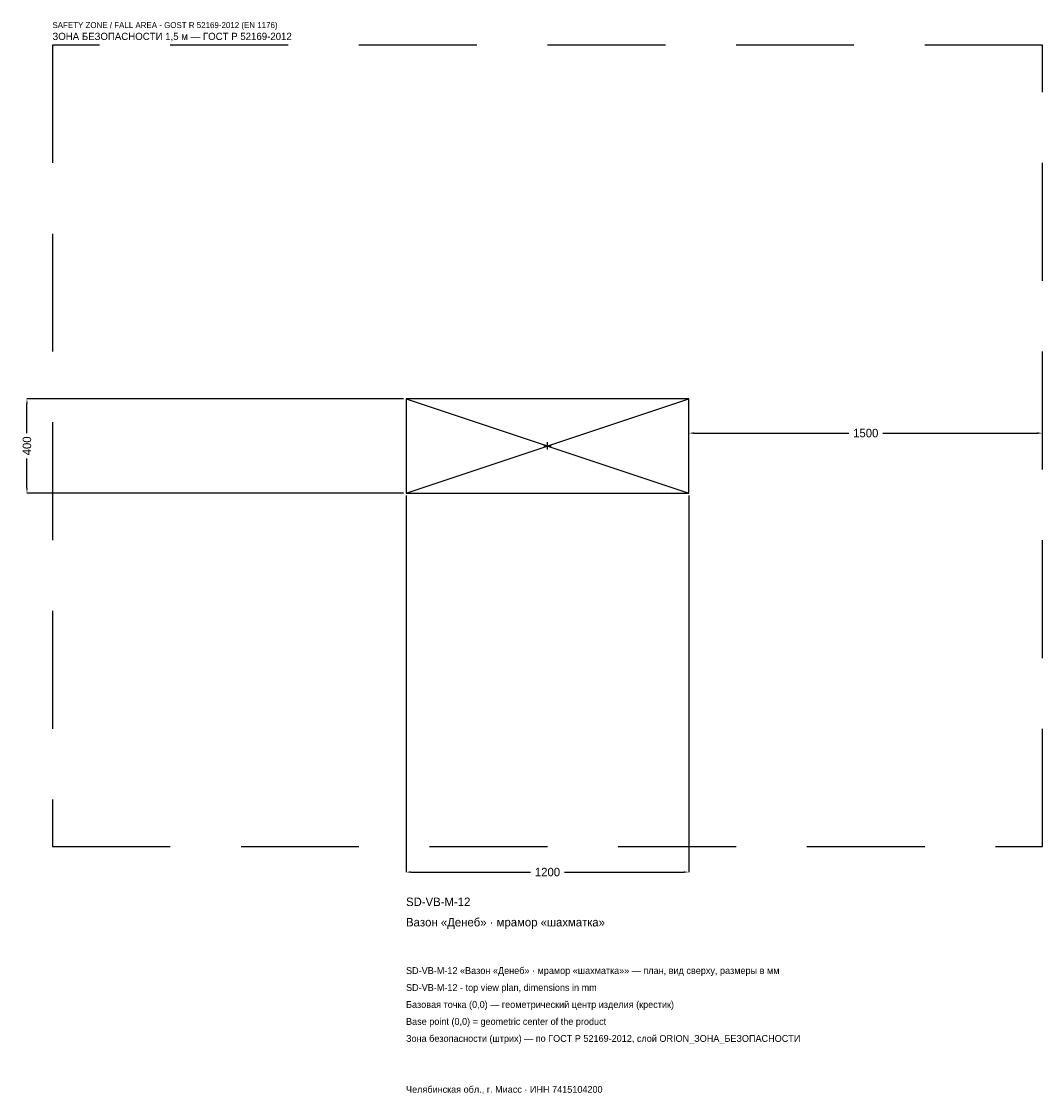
# Model space of a CAD drawing. Header units: metres. Extents: x -2231 to 2100, y -2751 to 1800.
import ezdxf

# ---------------------------------------------------------------- set-up
doc = ezdxf.new("R2010")
doc.units = ezdxf.units.M
doc.linetypes.add('DASHED', pattern=[800, 500, -300])
for name, color, linetype in [('ЗСК_ДАННЫЕ', 3, 'Continuous'), ('ЗСК_ЗОНА_БЕЗОПАСНОСТИ', 1, 'Continuous'), ('ЗСК_КОНТУР', 7, 'Continuous'), ('ЗСК_РАЗМЕРЫ', 8, 'Continuous')]:
    doc.layers.add(name, color=color, linetype=linetype)
doc.dimstyles.new('ORION', dxfattribs={"dimtxt": 36, "dimasz": 21.6, "dimexe": 1.25, "dimexo": 10.8, "dimtad": 1, "dimdec": 0, "dimcen": 2.5, "dimazin": 3, "dimtfac": 1, "dimtmove": 0, "dimatfit": 3})

# ---------------------------------------------------------------- blocks, each defined once
blk = doc.blocks.new('_CLOSEDFILLED')
at = {"color": 0, "linetype": 'BYBLOCK'}
blk.add_solid([(-1, 0.16), (0, 0), (-1, -0.16)], dxfattribs=at)
blk = doc.blocks.new('*D1')
for p, q in [((-600, -210.8), (-600, -1808)), ((600, -210.8), (600, -1808)), ((-578.4, -1808), (-72, -1808)), ((72, -1808), (578.4, -1808))]:
    blk.add_line(p, q)
at = {"layer": 'Defpoints'}
for p in [(-600, -200), (600, -200), (-600, -1808)]:
    blk.add_point(p, dxfattribs=at)
at = {"layer": 'ЗСК_РАЗМЕРЫ', "xscale": 21.599999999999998, "yscale": 21.599999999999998, "rotation": 180}
blk.add_blockref('_CLOSEDFILLED', (-600, -1808), dxfattribs=at)
at = {"layer": 'ЗСК_РАЗМЕРЫ', "xscale": 21.599999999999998, "yscale": 21.599999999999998}
blk.add_blockref('_CLOSEDFILLED', (600, -1808), dxfattribs=at)
at = {"layer": 'ЗСК_РАЗМЕРЫ', "insert": (0, -1808), "char_height": 36, "attachment_point": 5}
blk.add_mtext('1200', dxfattribs=at)
blk = doc.blocks.new('*D2')
for p, q in [((-610.8, 200), (-2208, 200)), ((-2208, 54), (-2208, 178.4)), ((-2208, -178.4), (-2208, -54)), ((-610.8, -200), (-2208, -200))]:
    blk.add_line(p, q)
at = {"layer": 'Defpoints'}
for p in [(-600, 200), (-2208, -200), (-600, -200)]:
    blk.add_point(p, dxfattribs=at)
at = {"layer": 'ЗСК_РАЗМЕРЫ', "xscale": 21.599999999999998, "yscale": 21.599999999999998}
for p, rotation in [((-2208, 200), 90), ((-2208, -200), 270)]:
    blk.add_blockref('_CLOSEDFILLED', p, dxfattribs=dict(at, rotation=rotation))
at = {"layer": 'ЗСК_РАЗМЕРЫ', "insert": (-2208, 0), "char_height": 36, "attachment_point": 5, "rotation": 90}
blk.add_mtext('400', dxfattribs=at)
blk = doc.blocks.new('*D3')
for p, q in [((600, 10.8), (600, 54)), ((621.6, 54), (1278, 54)), ((1422, 54), (2078.4, 54)), ((2100, 10.8), (2100, 54))]:
    blk.add_line(p, q)
at = {"layer": 'Defpoints'}
for p in [(600, 54), (600, 0), (2100, 0)]:
    blk.add_point(p, dxfattribs=at)
at = {"layer": 'ЗСК_РАЗМЕРЫ', "xscale": 21.599999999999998, "yscale": 21.599999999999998, "rotation": 180}
blk.add_blockref('_CLOSEDFILLED', (600, 54), dxfattribs=at)
at = {"layer": 'ЗСК_РАЗМЕРЫ', "xscale": 21.599999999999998, "yscale": 21.599999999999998}
blk.add_blockref('_CLOSEDFILLED', (2100, 54), dxfattribs=at)
at = {"layer": 'ЗСК_РАЗМЕРЫ', "insert": (1350, 54), "char_height": 36, "attachment_point": 5}
blk.add_mtext('1500', dxfattribs=at)
blk = doc.blocks.new('ОРИОН SD-VB-M-12 Вазон Денеб · мрамор шахматка')
at = {"layer": 'ЗСК_ЗОНА_БЕЗОПАСНОСТИ', "linetype": 'DASHED'}
blk.add_lwpolyline([(-2100, -1700), (2100, -1700), (2100, 1700), (-2100, 1700)], close=True, dxfattribs=at)
at = {"layer": 'ЗСК_КОНТУР'}
for p, q in [((-600, -200), (600, 200)), ((-600, 200), (600, -200))]:
    blk.add_line(p, q, dxfattribs=at)
blk.add_lwpolyline([(-600, -200), (600, -200), (600, 200), (-600, 200)], close=True, dxfattribs=at)
at = {"layer": 'ЗСК_РАЗМЕРЫ'}
for p, q in [((-16, 0), (16, 0)), ((0, -16), (0, 16))]:
    blk.add_line(p, q, dxfattribs=at)
at = {"layer": 'ЗСК_ДАННЫЕ'}
for tag, p in [('АРТИКУЛ', (-600, -1952)), ('НАИМЕНОВАНИЕ', (-600, -2038.4))]:
    blk.add_attdef(tag, p, '', height=36, dxfattribs=at)
at = {"layer": 'ЗСК_ДАННЫЕ', "flags": 1}
for tag, p in [('ПРОИЗВОДИТЕЛЬ', (-600, -2124.8)), ('ТЕЛЕФОН', (-600, -2211.2)), ('САЙТ', (-600, -2384)), ('АДРЕС', (-600, -2470.4)), ('РЕКВИЗИТЫ', (-600, -2556.8)), ('ГАБАРИТЫ', (-600, -2643.2)), ('ЗОНА_БЕЗОПАСНОСТИ', (-600, -2729.6))]:
    blk.add_attdef(tag, p, '', height=36, dxfattribs=at)
at = {"layer": 'ЗСК_ЗОНА_БЕЗОПАСНОСТИ', "color": 1}
for s, height, p in [('SAFETY ZONE / FALL AREA - GOST R 52169-2012 (EN 1176)', 25.2, (-2100, 1772)), ('ЗОНА БЕЗОПАСНОСТИ 1,5 м — ГОСТ Р 52169-2012', 30.6, (-2100, 1721.6))]:
    blk.add_text(s, height=height, dxfattribs=at).set_placement(p)
at = {"layer": 'ЗСК_РАЗМЕРЫ'}
dim = blk.add_linear_dim(base=(-2208, -200), p1=(-600, -200), p2=(-600, 200), angle=90, dimstyle='ORION', dxfattribs=at)
dim.commit()
dim.dimension.update_dxf_attribs({"geometry": '*D2', "text_midpoint": (-2208, 0)})
for base, p1, p2, picture, middle in [((600, 54), (600, 0), (2100, 0), '*D3', (1350, 54)), ((-600, -1808), (-600, -200), (600, -200), '*D1', (0, -1808))]:
    dim = blk.add_linear_dim(base=base, p1=p1, p2=p2, dimstyle='ORION', dxfattribs=at)
    dim.commit()
    dim.dimension.update_dxf_attribs({"geometry": picture, "text_midpoint": middle})

msp = doc.modelspace()

# ---------------------------------------------------------------- block references
msp.add_blockref('ОРИОН SD-VB-M-12 Вазон Денеб · мрамор шахматка', (0, 0)).add_auto_attribs({'АРТИКУЛ': 'SD-VB-M-12', 'НАИМЕНОВАНИЕ': 'Вазон «Денеб» · мрамор «шахматка»'})

# ---------------------------------------------------------------- texts
at = {"layer": 'ЗСК_ДАННЫЕ', "color": 3}
for s, p in [('SD-VB-M-12 «Вазон «Денеб» · мрамор «шахматка»» — план, вид сверху, размеры в мм', (-600, -2240)), ('SD-VB-M-12 - top view plan, dimensions in mm', (-600, -2312)), ('Челябинская обл., г. Миасс · ИНН 7415104200', (-600, -2744))]:
    msp.add_text(s, height=28.8, dxfattribs=at).set_placement(p)
at = {"layer": 'ЗСК_ДАННЫЕ', "color": 7}
for s, p in [('Базовая точка (0,0) — геометрический центр изделия (крестик)', (-600, -2384)), ('Base point (0,0) = geometric center of the product', (-600, -2456))]:
    msp.add_text(s, height=28.8, dxfattribs=at).set_placement(p)
at = {"layer": 'ЗСК_ДАННЫЕ', "color": 1}
msp.add_text('Зона безопасности (штрих) — по ГОСТ Р 52169-2012, слой ORION_ЗОНА_БЕЗОПАСНОСТИ', height=28.8, dxfattribs=at).set_placement((-600, -2528))

doc.saveas('drawing.dxf')
